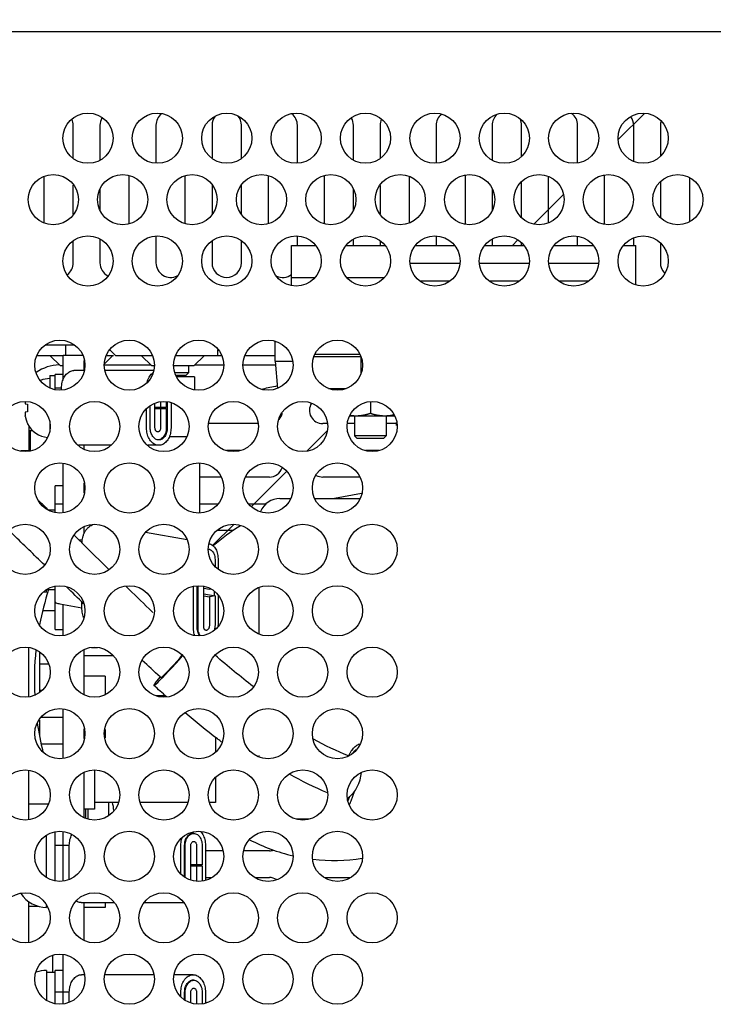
# Model space of a CAD drawing. Header units: inches. Extents: x 0 to 34, y 0 to 22.
# Tile 21 of 84: x 15.792 to 16.441, y 15.084 to 16.006. Entities that reach past the tile are written whole.
import ezdxf

# ---------------------------------------------------------------- set-up
doc = ezdxf.new("R2010")
doc.units = ezdxf.units.IN
doc.header["$LTSCALE"] = 1.87
doc.header["$MEASUREMENT"] = 0
doc.layers.get('0').update_dxf_attribs({"linetype": 'CONTINUOUS'})
doc.layers.add('COSMETIC', color=7, linetype='CONTINUOUS')
doc.layers.add('DIMENSIONS', color=7, linetype='CONTINUOUS')
doc.styles.get("Standard").update_dxf_attribs({"font": 'txt', "width": 0.8})
doc.dimstyles.new('DIMSTYLE_2', dxfattribs={"dimtxt": 0.125, "dimasz": 0.18, "dimexe": 0.18, "dimexo": 0.0625, "dimgap": 0.09, "dimtad": 0, "dimtih": 1, "dimtoh": 1, "dimlfac": 4, "dimzin": 4, "dimdsep": 46, "dimtxsty": 'STANDARD', "dimblk": '_FILLED', "dimblk1": '_FILLED', "dimblk2": '_FILLED', "dimcen": 0.09, "dimadec": 0, "dimazin": 0, "dimtp": 0.01, "dimtm": 0.01, "dimtfac": 1, "dimtofl": 0, "dimtmove": 0, "dimatfit": 3, "dimldrblk": '_FILLED', "dimfxl": 1, "dimtolj": 1, "dimtzin": 4, "dimarcsym": 0})

# ---------------------------------------------------------------- blocks, each defined once
blk = doc.blocks.new('_FILLED')
at = {"color": 0, "linetype": 'BYBLOCK'}
blk.add_solid([(0, 0), (-1, 0.1736), (-1, -0.1736)], dxfattribs=at)
blk = doc.blocks.new('*D5')
at = {"layer": 'DIMENSIONS', "color": 2, "linetype": 'CONTINUOUS'}
for p, q in [((14.68622, 15.40332), (14.68622, 18.36983)), ((18.77671, 16.05733), (18.77671, 18.36983)), ((14.68622, 18.24483), (15.56872, 18.24483)), ((18.77671, 18.24483), (17.01872, 18.24483))]:
    blk.add_line(p, q, dxfattribs=at)
at = {"layer": 'DIMENSIONS', "color": 2, "linetype": 'CONTINUOUS', "xscale": 0.18, "yscale": 0.18, "zscale": 0.18, "rotation": 180}
blk.add_blockref('_FILLED', (14.68622, 18.24483), dxfattribs=at)
at = {"layer": 'DIMENSIONS', "color": 2, "linetype": 'CONTINUOUS', "xscale": 0.18, "yscale": 0.18, "zscale": 0.18}
blk.add_blockref('_FILLED', (18.77671, 18.24483), dxfattribs=at)
at = {"layer": 'DIMENSIONS', "color": 2, "linetype": 'CONTINUOUS', "width": 0.8}
for s, p in [('[', (16.25622, 18.18233)), (']', (16.85622, 18.18233)), ('16.36', (15.63122, 18.18233)), ('415.6', (16.35622, 18.18233))]:
    blk.add_text(s, height=0.125, dxfattribs=at).set_placement(p)

msp = doc.modelspace()

# ---------------------------------------------------------------- linework, layer by layer
at = {"color": 7, "linetype": 'CONTINUOUS'}
for p, q in [((14.78421, 15.99483), (18.77671, 15.99483)), ((15.84171, 15.87634), (15.84171, 15.90695)), ((15.86671, 15.90695), (15.86671, 15.87458)), ((15.91921, 15.90695), (15.91921, 15.87159)), ((15.97171, 15.90695), (15.97171, 15.87634)), ((15.99921, 15.87625), (15.99921, 15.90695)), ((16.05171, 15.87156), (16.05171, 15.90695)), ((16.10421, 15.87467), (16.10421, 15.90695)), ((16.12921, 15.90695), (16.12921, 15.87625)), ((16.18171, 15.90695), (16.18171, 15.87156)), ((16.23421, 15.90695), (16.23421, 15.87467)), ((16.26171, 15.87792), (16.26171, 15.90695)), ((16.31421, 15.87206), (16.31421, 15.90695)), ((16.36671, 15.87308), (16.36671, 15.90695)), ((16.39171, 15.90695), (16.39171, 15.87792)), ((15.81421, 15.85907), (15.81421, 15.81558)), ((15.89421, 15.81506), (15.89421, 15.8596)), ((15.94671, 15.81509), (15.94671, 15.85957)), ((16.02421, 15.8596), (16.02421, 15.81506)), ((16.07671, 15.85957), (16.07671, 15.81509)), ((16.15671, 15.81555), (16.15671, 15.8591)), ((16.20921, 15.81459), (16.20921, 15.86007)), ((16.28671, 15.8591), (16.28671, 15.81555)), ((16.33921, 15.86007), (16.33921, 15.81459)), ((15.84171, 15.82379), (15.84171, 15.85086)), ((15.97171, 15.85086), (15.97171, 15.82379)), ((15.99921, 15.82401), (15.99921, 15.85064)), ((16.12921, 15.85064), (16.12921, 15.82401)), ((16.26171, 15.82051), (16.26171, 15.85414)), ((16.39171, 15.85414), (16.39171, 15.82051)), ((16.41921, 15.81708), (16.41921, 15.85758)), ((15.86671, 15.8469), (15.86671, 15.82775)), ((16.10421, 15.82753), (16.10421, 15.84712)), ((16.23421, 15.84712), (16.23421, 15.82753)), ((16.05171, 15.79433), (16.05171, 15.80309)), ((16.18171, 15.80309), (16.18171, 15.79433)), ((15.84171, 15.7782), (15.84171, 15.79831)), ((15.86671, 15.80008), (15.86671, 15.7782)), ((15.91921, 15.80306), (15.91921, 15.7782)), ((15.97171, 15.79831), (15.97171, 15.7782)), ((15.99921, 15.7782), (15.99921, 15.79841)), ((16.04609, 15.75721), (16.04609, 15.79433)), ((16.04609, 15.79433), (16.06857, 15.79433)), ((16.0975, 15.79433), (16.13357, 15.79433)), ((16.10421, 15.79433), (16.10421, 15.79998)), ((16.12921, 15.79841), (16.12921, 15.79433)), ((16.1625, 15.79433), (16.19857, 15.79433)), ((16.2275, 15.79433), (16.26357, 15.79433)), ((16.23421, 15.79998), (16.23421, 15.79433)), ((16.26171, 15.79433), (16.26171, 15.79674)), ((16.2925, 15.79433), (16.32857, 15.79433)), ((16.31421, 15.79433), (16.31421, 15.8026)), ((16.3575, 15.79433), (16.36859, 15.79433)), ((16.36671, 15.79433), (16.36671, 15.80157)), ((16.36859, 15.75771), (16.36859, 15.79433)), ((16.39171, 15.79674), (16.39171, 15.7782)), ((16.15741, 15.77796), (16.20366, 15.77796)), ((16.22241, 15.77796), (16.26866, 15.77796)), ((16.28741, 15.77796), (16.33366, 15.77796)), ((16.04609, 15.76433), (16.0679, 15.76433)), ((16.09817, 15.76433), (16.1329, 15.76433)), ((16.19372, 15.76092), (16.16735, 15.76092)), ((16.25872, 15.76092), (16.23235, 15.76092)), ((16.32372, 15.76092), (16.29735, 15.76092)), ((16.03073, 15.68606), (16.03073, 15.70453)), ((15.81614, 15.70132), (15.84228, 15.70132)), ((15.8346, 15.70132), (15.8346, 15.69151)), ((15.87611, 15.69672), (15.88135, 15.69147)), ((15.97731, 15.69147), (15.97731, 15.69673)), ((16.11016, 15.69246), (16.06826, 15.69246)), ((15.8076, 15.69147), (15.83214, 15.69147)), ((15.82968, 15.68163), (15.81983, 15.69147)), ((15.87095, 15.68354), (15.87889, 15.69147)), ((15.8726, 15.69147), (15.87956, 15.69147)), ((15.88135, 15.69147), (15.91582, 15.69147)), ((15.9153, 15.68163), (15.90546, 15.69147)), ((15.9376, 15.69147), (15.98082, 15.69147)), ((15.95468, 15.68163), (15.96452, 15.69147)), ((16.0026, 15.69147), (16.03073, 15.69147)), ((16.03073, 15.68606), (16.03297, 15.66047)), ((16.03073, 15.68606), (16.04697, 15.68606)), ((16.11119, 15.69), (16.06724, 15.69)), ((16.11117, 15.69008), (16.11117, 15.67523)), ((15.83214, 15.68163), (15.82968, 15.68163)), ((15.8517, 15.67726), (15.84229, 15.67726)), ((15.87071, 15.68261), (15.91432, 15.68261)), ((15.9167, 15.67726), (15.87172, 15.67726)), ((15.91757, 15.68163), (15.9153, 15.68163)), ((15.95468, 15.68163), (15.93585, 15.68163)), ((15.94975, 15.67523), (15.93712, 15.67523)), ((15.94729, 15.67277), (15.94975, 15.67523)), ((15.94975, 15.68163), (15.94975, 15.67523)), ((15.95566, 15.68261), (15.98271, 15.68261)), ((16.00071, 15.68261), (16.03103, 15.68261)), ((15.81971, 15.67277), (15.81971, 15.66095)), ((15.81971, 15.67277), (15.82464, 15.67277)), ((15.83214, 15.67351), (15.82464, 15.67351)), ((15.94729, 15.67277), (15.93788, 15.67277)), ((15.95517, 15.67151), (15.93872, 15.67151)), ((15.95517, 15.67151), (15.95517, 15.65963)), ((15.8308, 15.65914), (15.8308, 15.66101)), ((16.08096, 15.66047), (16.09747, 15.66047)), ((15.9183, 15.62363), (15.9183, 15.64665)), ((15.9236, 15.64771), (15.9236, 15.64266)), ((15.92979, 15.64772), (15.92979, 15.62351)), ((15.93333, 15.64701), (15.93333, 15.62351)), ((16.12003, 15.64799), (16.12003, 15.63709)), ((15.79672, 15.64597), (15.79891, 15.64571)), ((15.79891, 15.63859), (15.79672, 15.63833)), ((15.79891, 15.64571), (15.79891, 15.64483)), ((15.79891, 15.64483), (15.79891, 15.64394)), ((15.79891, 15.64394), (15.79891, 15.64305)), ((15.79891, 15.64305), (15.79891, 15.64215)), ((15.79891, 15.64215), (15.79891, 15.63859)), ((15.91035, 15.62351), (15.91035, 15.64161)), ((15.91388, 15.62351), (15.91388, 15.64397)), ((15.92891, 15.64266), (15.9183, 15.64266)), ((15.9183, 15.64185), (15.92891, 15.64185)), ((15.9236, 15.64185), (15.9236, 15.62363)), ((16.14285, 15.63468), (16.10057, 15.63468)), ((16.10527, 15.63468), (16.10527, 15.61618)), ((16.13479, 15.63468), (16.13479, 15.61618)), ((16.14444, 15.62589), (16.14444, 15.62872)), ((15.79891, 15.62779), (15.79891, 15.62735)), ((15.80015, 15.62525), (15.80015, 15.60214)), ((15.804, 15.62069), (15.80015, 15.62069)), ((15.80162, 15.6023), (15.80162, 15.62069)), ((15.81971, 15.62733), (15.81971, 15.62232)), ((16.01467, 15.62758), (15.96876, 15.62758)), ((16.07967, 15.62758), (16.07546, 15.62758)), ((16.10527, 15.62758), (16.09876, 15.62758)), ((16.14467, 15.62758), (16.13479, 15.62758)), ((15.94804, 15.61526), (15.9317, 15.61526)), ((16.10773, 15.61372), (16.10527, 15.61618)), ((16.13479, 15.61618), (16.10527, 15.61618)), ((16.13233, 15.61372), (16.10773, 15.61372)), ((16.13233, 15.61372), (16.13479, 15.61618)), ((15.80015, 15.60214), (15.79264, 15.60214)), ((15.8769, 15.60726), (15.84652, 15.60726)), ((15.92184, 15.60726), (15.91152, 15.60726)), ((15.98543, 15.60258), (15.998, 15.60258)), ((16.11543, 15.60258), (16.128, 15.60258)), ((15.96009, 15.59065), (15.96009, 15.544)), ((15.98008, 15.57758), (15.96009, 15.57758)), ((16.02546, 15.57758), (16.00334, 15.57758)), ((16.11008, 15.57758), (16.07546, 15.57758)), ((15.83214, 15.56926), (15.82464, 15.56926)), ((15.83214, 15.54441), (15.83214, 15.55978)), ((16.03538, 15.55752), (16.04538, 15.55752)), ((16.06804, 15.55752), (16.11038, 15.55752)), ((16.11167, 15.56209), (16.08641, 15.55752)), ((15.81676, 15.54864), (15.81676, 15.54832)), ((15.81829, 15.54691), (15.82464, 15.54691)), ((15.82464, 15.55247), (15.83214, 15.55247)), ((15.96009, 15.55258), (15.97708, 15.55258)), ((16.00635, 15.55258), (16.02263, 15.55258)), ((15.99165, 15.52758), (15.97679, 15.52758)), ((15.85009, 15.51832), (15.84686, 15.51888)), ((15.94843, 15.51878), (15.90949, 15.52554)), ((15.97735, 15.50125), (15.97735, 15.4917)), ((15.81676, 15.4699), (15.81676, 15.47173)), ((15.81733, 15.47211), (15.82464, 15.47211)), ((15.95437, 15.43571), (15.95437, 15.47486)), ((15.95791, 15.43633), (15.95791, 15.47557)), ((15.96392, 15.43725), (15.96392, 15.47489)), ((15.96922, 15.47217), (15.96392, 15.47309)), ((15.96922, 15.47336), (15.96922, 15.47217)), ((15.97063, 15.47242), (15.96922, 15.47217)), ((16.0157, 15.47413), (16.0157, 15.43052)), ((15.96392, 15.46639), (15.96922, 15.46547)), ((15.97452, 15.46639), (15.96922, 15.46547)), ((15.96922, 15.46547), (15.96922, 15.43817)), ((15.97382, 15.47029), (15.97382, 15.46651)), ((15.97735, 15.46666), (15.97735, 15.4397)), ((15.83214, 15.43478), (15.83214, 15.45829)), ((15.8499, 15.45385), (15.8499, 15.46044)), ((15.81314, 15.45258), (15.82464, 15.45258)), ((15.82464, 15.43478), (15.83214, 15.43478)), ((15.80015, 15.37201), (15.80015, 15.41764)), ((15.86458, 15.41776), (15.85884, 15.41776)), ((15.80999, 15.41368), (15.80999, 15.37598)), ((15.87912, 15.41026), (15.85182, 15.41026)), ((15.80999, 15.40258), (15.81867, 15.40258)), ((15.87151, 15.39116), (15.85182, 15.39116)), ((15.87151, 15.39116), (15.87151, 15.37365)), ((15.81238, 15.37758), (15.80999, 15.37758)), ((15.92806, 15.37276), (15.91953, 15.37276)), ((15.81168, 15.35258), (15.83214, 15.35258)), ((15.80999, 15.35004), (15.80999, 15.33558)), ((15.87151, 15.34131), (15.87151, 15.33334)), ((15.97485, 15.3339), (15.97485, 15.32006)), ((15.83214, 15.32758), (15.8116, 15.32758)), ((16.0157, 15.31674), (16.0157, 15.31552)), ((15.80015, 15.25701), (15.80015, 15.30264)), ((15.86166, 15.30332), (15.86166, 15.26651)), ((15.97485, 15.29608), (15.97485, 15.27276)), ((16.10059, 15.27829), (16.09941, 15.27503)), ((16.10487, 15.28273), (16.10175, 15.27417)), ((15.81851, 15.27127), (15.80015, 15.27127)), ((15.88381, 15.27276), (15.86166, 15.27276)), ((15.87462, 15.27276), (15.87462, 15.26073)), ((15.94881, 15.27276), (15.90462, 15.27276)), ((15.97485, 15.27276), (15.96962, 15.27276)), ((15.86166, 15.26651), (15.85182, 15.26651)), ((15.8533, 15.26651), (15.8533, 15.258)), ((15.85576, 15.25751), (15.85576, 15.26651)), ((16.0507, 15.25752), (16.06273, 15.25752)), ((15.81676, 15.20293), (15.81676, 15.24173)), ((15.83804, 15.20058), (15.83804, 15.23275)), ((15.94252, 15.20582), (15.94252, 15.23275)), ((15.94606, 15.2034), (15.94606, 15.23275)), ((15.95189, 15.20028), (15.95189, 15.23262)), ((15.95719, 15.23262), (15.95719, 15.2144)), ((15.9655, 15.23275), (15.9655, 15.20008)), ((15.98167, 15.22758), (15.9655, 15.22758)), ((16.02546, 15.22758), (16.00176, 15.22758)), ((15.9625, 15.2144), (15.95189, 15.2144)), ((15.95189, 15.21359), (15.9625, 15.21359)), ((15.95719, 15.21359), (15.95719, 15.19923)), ((15.96197, 15.2144), (15.96197, 15.21359)), ((15.9655, 15.20258), (15.97114, 15.20258)), ((16.01228, 15.20258), (16.02546, 15.20258)), ((16.07728, 15.20258), (16.10114, 15.20258)), ((15.80015, 15.14201), (15.80015, 15.1799)), ((15.81676, 15.17463), (15.81676, 15.17631)), ((15.87997, 15.179), (15.84954, 15.179)), ((15.87151, 15.179), (15.87151, 15.17463)), ((15.94497, 15.179), (15.90846, 15.179)), ((15.80015, 15.17588), (15.80842, 15.17588)), ((15.81676, 15.17588), (15.81705, 15.17588)), ((15.87151, 15.17463), (15.85182, 15.17463)), ((15.82229, 15.12945), (15.82229, 15.11391)), ((15.81676, 15.11557), (15.81676, 15.08793)), ((15.81676, 15.11391), (15.82464, 15.11391)), ((15.83214, 15.11551), (15.82464, 15.11551)), ((15.85188, 15.11151), (15.84954, 15.11151)), ((15.91688, 15.11151), (15.87154, 15.11151)), ((15.95401, 15.11151), (15.93654, 15.11151)), ((15.83804, 15.08558), (15.83804, 15.09526)), ((15.94252, 15.09082), (15.94252, 15.09526)), ((15.94606, 15.0884), (15.94606, 15.09526)), ((15.95189, 15.08528), (15.95189, 15.09513)), ((15.95719, 15.09513), (15.95719, 15.08423)), ((15.9655, 15.09526), (15.9655, 15.08508))]:
    msp.add_line(p, q, dxfattribs=at)
at = {"color": 6, "linetype": 'CONTINUOUS'}
for p, q in [((15.83214, 15.66859), (15.83214, 15.69151)), ((15.8508, 15.69151), (15.83214, 15.69151)), ((15.85182, 15.67784), (15.85182, 15.68681)), ((15.85182, 15.60372), (15.85182, 15.60726)), ((15.83214, 15.55978), (15.83214, 15.59025)), ((15.85182, 15.56284), (15.85182, 15.57181)), ((15.85182, 15.5245), (15.85182, 15.53094)), ((15.83214, 15.42941), (15.83214, 15.43478)), ((15.85182, 15.37372), (15.85182, 15.41594)), ((15.83214, 15.31441), (15.83214, 15.36025)), ((15.85182, 15.33284), (15.85182, 15.34181)), ((15.85182, 15.25872), (15.85182, 15.30094)), ((15.83214, 15.19941), (15.83214, 15.24525)), ((15.85182, 15.14372), (15.85182, 15.179)), ((15.83214, 15.08441), (15.83214, 15.13025)), ((15.85182, 15.11151), (15.85182, 15.11181))]:
    msp.add_line(p, q, dxfattribs=at)
at = {"color": 3, "linetype": 'CONTINUOUS'}
for p, q in [((15.82464, 15.65974), (15.82464, 15.67351)), ((15.8308, 15.66088), (15.82464, 15.66088)), ((15.92891, 15.64789), (15.92891, 15.64266)), ((15.92891, 15.64185), (15.92891, 15.62363)), ((15.82464, 15.54474), (15.82464, 15.56926)), ((15.84997, 15.5165), (15.84914, 15.51664)), ((15.97452, 15.50039), (15.97452, 15.49407)), ((15.82464, 15.43478), (15.82464, 15.47492)), ((15.95861, 15.43633), (15.95861, 15.47571)), ((15.96392, 15.46823), (15.97452, 15.46639)), ((15.97452, 15.46639), (15.97452, 15.43909)), ((15.82903, 15.45883), (15.8499, 15.4552)), ((15.92465, 15.38908), (15.92525, 15.38968)), ((16.09967, 15.27765), (16.09901, 15.27583)), ((15.82464, 15.19974), (15.82464, 15.24492)), ((15.95454, 15.24387), (15.95311, 15.24387)), ((15.83804, 15.23262), (15.82464, 15.23262)), ((15.94659, 15.20304), (15.94659, 15.23262)), ((15.9625, 15.23262), (15.9625, 15.2144)), ((15.9625, 15.21359), (15.9625, 15.19948)), ((15.82464, 15.08474), (15.82464, 15.11551)), ((15.95454, 15.10638), (15.95311, 15.10638)), ((15.83804, 15.09513), (15.82464, 15.09513)), ((15.94659, 15.08804), (15.94659, 15.09513)), ((15.9625, 15.09513), (15.9625, 15.08448))]:
    msp.add_line(p, q, dxfattribs=at)
for points in [[(15.9239, 15.38975), (15.92441, 15.39003), (15.92543, 15.3909), (15.92691, 15.39229), (15.92882, 15.3942), (15.93108, 15.39652), (15.93353, 15.39912), (15.93617, 15.40198), (15.93885, 15.40493), (15.94142, 15.40781), (15.94387, 15.41063)], [(15.92525, 15.38968), (15.92802, 15.39254), (15.9311, 15.3958), (15.93435, 15.39929), (15.93767, 15.40293), (15.94092, 15.40653), (15.94417, 15.4102)], [(15.9231, 15.39047), (15.92126, 15.38824), (15.91974, 15.38632), (15.91856, 15.38476), (15.91774, 15.38358), (15.91729, 15.3828), (15.91724, 15.38244)], [(15.91724, 15.38244), (15.91757, 15.38252), (15.91829, 15.38303), (15.91938, 15.38396), (15.92081, 15.38528), (15.9226, 15.38702), (15.92465, 15.38908)], [(15.92385, 15.3898), (15.92385, 15.38979), (15.92385, 15.38979), (15.92385, 15.38978), (15.92386, 15.38977), (15.92386, 15.38977), (15.92386, 15.38976)], [(15.92386, 15.38976), (15.92387, 15.38976), (15.92387, 15.38976), (15.92388, 15.38975), (15.92388, 15.38975), (15.92389, 15.38975), (15.9239, 15.38975)]]:
    msp.add_lwpolyline(points, dxfattribs=at)
at = {"linetype": 'CONTINUOUS'}
for points in [[(16.10422, 15.28189), (16.10607, 15.28448), (16.10777, 15.28748), (16.10923, 15.29072), (16.11039, 15.2941), (16.11122, 15.29752), (16.11169, 15.30085)], [(16.10059, 15.27829), (16.10119, 15.27876), (16.10179, 15.27928), (16.10242, 15.27988), (16.10301, 15.28048), (16.10363, 15.28117), (16.10422, 15.28189)]]:
    msp.add_lwpolyline(points, dxfattribs=at)
at = {"color": 7, "linetype": 'CONTINUOUS'}
for centre in [(15.85554, 15.89483), (15.92054, 15.89483), (15.98554, 15.89483), (16.05054, 15.89483), (16.11554, 15.89483), (16.18054, 15.89483), (16.24554, 15.89483), (16.31054, 15.89483), (16.37554, 15.89483), (15.82304, 15.83733), (15.88804, 15.83733), (15.95304, 15.83733), (16.01804, 15.83733), (16.08304, 15.83733), (16.14804, 15.83733), (16.21304, 15.83733), (16.27804, 15.83733), (16.34304, 15.83733), (16.40804, 15.83733), (15.85554, 15.77983), (15.92054, 15.77983), (15.98554, 15.77983), (16.05054, 15.77983), (16.11554, 15.77983), (16.18054, 15.77983), (16.24554, 15.77983), (16.31054, 15.77983), (16.37554, 15.77983), (15.82921, 15.68233), (15.89421, 15.68233), (15.95921, 15.68233), (16.02421, 15.68233), (16.08921, 15.68233), (15.79671, 15.62483), (15.86171, 15.62483), (15.92671, 15.62483), (15.99171, 15.62483), (16.05671, 15.62483), (16.12171, 15.62483), (15.82921, 15.56733), (15.89421, 15.56733), (15.95921, 15.56733), (16.02421, 15.56733), (16.08921, 15.56733), (15.79671, 15.50983), (15.86171, 15.50983), (15.92671, 15.50983), (15.99171, 15.50983), (16.05671, 15.50983), (16.12171, 15.50983), (15.82921, 15.45233), (15.89421, 15.45233), (15.95921, 15.45233), (16.02421, 15.45233), (16.08921, 15.45233), (15.79671, 15.39483), (15.86171, 15.39483), (15.92671, 15.39483), (15.99171, 15.39483), (16.05671, 15.39483), (16.12171, 15.39483), (15.82921, 15.33733), (15.89421, 15.33733), (15.95921, 15.33733), (16.02421, 15.33733), (16.08921, 15.33733), (15.79671, 15.27983), (15.86171, 15.27983), (15.92671, 15.27983), (15.99171, 15.27983), (16.05671, 15.27983), (16.12171, 15.27983), (15.82921, 15.22233), (15.89421, 15.22233), (15.95921, 15.22233), (16.02421, 15.22233), (16.08921, 15.22233), (15.79671, 15.16483), (15.86171, 15.16483), (15.92671, 15.16483), (15.99171, 15.16483), (16.05671, 15.16483), (16.12171, 15.16483), (15.82921, 15.10733), (15.89421, 15.10733), (15.95921, 15.10733), (16.02421, 15.10733), (16.08921, 15.10733)]:
    msp.add_circle(centre, 0.0235, dxfattribs=at)
for centre, radius, start, end in [((15.88046, 15.90695), 0.01375, 149.99013, 180), ((15.93296, 15.90695), 0.01375, 128.568, 180), ((15.98546, 15.90695), 0.01375, 141.08121, 180), ((15.98546, 15.90695), 0.01375, 0, 39.81599), ((16.03796, 15.90695), 0.01375, 0, 51.2611), ((16.09046, 15.90695), 0.01375, 0, 29.66481), ((16.19546, 15.90695), 0.01375, 131.46293, 180), ((16.24796, 15.90695), 0.01375, 132.88026, 180), ((16.30046, 15.90695), 0.01375, 0, 54.17982), ((16.35296, 15.90695), 0.01375, 0, 35.55827), ((15.82796, 15.90695), 0.01375, 0, 23.85641), ((16.14296, 15.90695), 0.01375, 155.80681, 180), ((16.24796, 15.90695), 0.01375, 0, 24.49993), ((16.40546, 15.90695), 0.01375, 162.89427, 180), ((15.82796, 15.7782), 0.01375, 307.0637, 360), ((15.88046, 15.7782), 0.01375, 180, 242.26074), ((15.93296, 15.7782), 0.01375, 180, 296.61611), ((15.98546, 15.7782), 0.01375, 180, 360), ((16.40546, 15.7782), 0.01375, 180, 224.75701), ((16.03796, 15.7782), 0.01375, 244.71464, 306.97734), ((15.82968, 15.64324), 0.03937, 91.41241, 125.03574), ((15.81971, 15.64638), 0.02333, 90, 111.81211), ((16.08539, 15.38854), 0.27929, 100.86113, 103.73096), ((16.07546, 15.64008), 0.0125, 147.55406, 270), ((16.02546, 15.64008), 0.0125, 317.16256, 347.76471), ((15.81971, 15.63792), 0.02333, 206.9225, 264.9375), ((16.02546, 15.59008), 0.0125, 270, 342.43449), ((16.07546, 15.59008), 0.0125, 241.02211, 270), ((16.03538, 15.53784), 0.01969, 90, 157.80918), ((15.81676, 15.51973), 0.02892, 90, 90.63559), ((16.08558, 15.38734), 0.1688, 121.03911, 131.86214), ((16.08471, 15.38673), 0.27945, 162.21046, 169.17057), ((15.81676, 15.49882), 0.02892, 264.94008, 270), ((16.08471, 15.38673), 0.27945, 174.02475, 182.79651), ((16.08471, 15.38673), 0.27945, 188.13597, 193.76453), ((15.80162, 15.25651), 0.07866, 6.45715, 11.90224), ((16.08558, 15.38734), 0.1688, 242.23575, 256.99758), ((16.02546, 15.24008), 0.0125, 270, 287.01434), ((16.08558, 15.38734), 0.1688, 263.42198, 279.13798), ((16.02546, 15.19008), 0.0125, 57.28579, 90), ((15.81676, 15.20354), 0.02892, 213.65363, 270), ((15.81676, 15.08665), 0.02892, 90, 109.71926)]:
    msp.add_arc(centre, radius, start, end, dxfattribs=at)
for points, knots in [([(15.8308, 15.66101), (15.8308, 15.6619), (15.8309, 15.66368), (15.83136, 15.66627), (15.83212, 15.66873), (15.83315, 15.67098), (15.83443, 15.67297), (15.83593, 15.67463), (15.8376, 15.67593), (15.83942, 15.67682), (15.84101, 15.6772), (15.84197, 15.67726), (15.84229, 15.67726)], [0, 0, 0, 0, 0.122212, 0.242774, 0.360153, 0.473048, 0.580516, 0.682106, 0.777975, 0.868988, 0.956718, 1, 1, 1, 1]), ([(15.91086, 15.66579), (15.91089, 15.66596), (15.91112, 15.66696), (15.91167, 15.66873), (15.9127, 15.67098), (15.91398, 15.67297), (15.91521, 15.67434), (15.91602, 15.67502), (15.91626, 15.67521)], [0, 0, 0, 0, 0.045695, 0.27823, 0.501882, 0.714785, 0.916041, 1, 1, 1, 1]), ([(15.79693, 15.63372), (15.79696, 15.63354), (15.79701, 15.63331), (15.79707, 15.63308), (15.79708, 15.63301)], [0, 0, 0, 0, 0.734845, 1, 1, 1, 1]), ([(15.79717, 15.63263), (15.7972, 15.6325), (15.79726, 15.63227), (15.79732, 15.63203), (15.79735, 15.63192)], [0, 0, 0, 0, 0.539452, 1, 1, 1, 1]), ([(15.79748, 15.6315), (15.7975, 15.63141), (15.79758, 15.63115), (15.79766, 15.6309), (15.79771, 15.63074)], [0, 0, 0, 0, 0.350739, 1, 1, 1, 1]), ([(15.79786, 15.63031), (15.79788, 15.63025), (15.79798, 15.62996), (15.79809, 15.62968), (15.79818, 15.62944)], [0, 0, 0, 0, 0.185087, 1, 1, 1, 1]), ([(15.79834, 15.62907), (15.79835, 15.62904), (15.79853, 15.62861), (15.79872, 15.62819), (15.79891, 15.62779)], [0, 0, 0, 0, 0.054021, 1, 1, 1, 1]), ([(16.1065, 15.63468), (16.10627, 15.63468), (16.10582, 15.63468), (16.10515, 15.6347), (16.10448, 15.63473), (16.10381, 15.63478), (16.10314, 15.63483), (16.10247, 15.6349), (16.1018, 15.63499), (16.10127, 15.63506), (16.10096, 15.63511), (16.10087, 15.63512)], [0, 0, 0, 0, 0.118817, 0.237785, 0.356878, 0.476067, 0.595349, 0.714732, 0.834201, 0.953734, 1, 1, 1, 1]), ([(16.12003, 15.63709), (16.1198, 15.63702), (16.11933, 15.63686), (16.11863, 15.63665), (16.11794, 15.63644), (16.11725, 15.63624), (16.11656, 15.63605), (16.11588, 15.63588), (16.1152, 15.63572), (16.11452, 15.63557), (16.11385, 15.63543), (16.11318, 15.6353), (16.11251, 15.63518), (16.11184, 15.63508), (16.11116, 15.63498), (16.11049, 15.6349), (16.10982, 15.63483), (16.10915, 15.63477), (16.10848, 15.63473), (16.10782, 15.6347), (16.10716, 15.63468), (16.10672, 15.63468), (16.1065, 15.63468)], [0, 0, 0, 0, 0.053416, 0.10635, 0.158807, 0.210798, 0.262325, 0.313385, 0.363987, 0.41414, 0.463885, 0.513346, 0.562647, 0.611851, 0.660989, 0.710025, 0.758918, 0.807628, 0.856128, 0.904387, 0.952358, 1, 1, 1, 1]), ([(16.13356, 15.63468), (16.13334, 15.63468), (16.13289, 15.63468), (16.13222, 15.6347), (16.13155, 15.63473), (16.13088, 15.63478), (16.1302, 15.63483), (16.12953, 15.6349), (16.12886, 15.63499), (16.1282, 15.63508), (16.12753, 15.63518), (16.12686, 15.6353), (16.12619, 15.63543), (16.12552, 15.63557), (16.12485, 15.63572), (16.12418, 15.63588), (16.1235, 15.63605), (16.12282, 15.63624), (16.12213, 15.63643), (16.12144, 15.63664), (16.12074, 15.63686), (16.12027, 15.63702), (16.12003, 15.63709)], [0, 0, 0, 0, 0.0486, 0.097262, 0.145975, 0.194728, 0.243519, 0.29235, 0.341217, 0.390111, 0.439033, 0.488048, 0.537232, 0.586657, 0.636399, 0.686539, 0.737153, 0.788315, 0.840099, 0.892591, 0.945868, 1, 1, 1, 1]), ([(16.14217, 15.6357), (16.14198, 15.63565), (16.14156, 15.63556), (16.14092, 15.63543), (16.14025, 15.6353), (16.13957, 15.63518), (16.1389, 15.63508), (16.13823, 15.63498), (16.13756, 15.6349), (16.13689, 15.63483), (16.13622, 15.63477), (16.13555, 15.63473), (16.13488, 15.6347), (16.13422, 15.63468), (16.13378, 15.63468), (16.13356, 15.63468)], [0, 0, 0, 0, 0.068652, 0.147732, 0.22636, 0.304735, 0.382956, 0.46107, 0.539024, 0.616749, 0.694183, 0.771286, 0.848002, 0.924263, 1, 1, 1, 1]), ([(15.92184, 15.60726), (15.92152, 15.60726), (15.92056, 15.60731), (15.91897, 15.60769), (15.91715, 15.60859), (15.91548, 15.60988), (15.91398, 15.61155), (15.9127, 15.61353), (15.91167, 15.61578), (15.91091, 15.61824), (15.91045, 15.62084), (15.91035, 15.62261), (15.91035, 15.62351)], [0, 0, 0, 0, 0.043282, 0.131012, 0.222025, 0.317894, 0.419484, 0.526952, 0.639847, 0.757226, 0.877788, 1, 1, 1, 1]), ([(15.92184, 15.61226), (15.92131, 15.61226), (15.92025, 15.61241), (15.91873, 15.61307), (15.91734, 15.61414), (15.91614, 15.61555), (15.91516, 15.61727), (15.91443, 15.61921), (15.91398, 15.62132), (15.91388, 15.62277), (15.91388, 15.62351)], [0, 0, 0, 0, 0.103288, 0.210327, 0.323971, 0.445707, 0.575635, 0.712696, 0.854975, 1, 1, 1, 1]), ([(15.92096, 15.61988), (15.92078, 15.61988), (15.92035, 15.61994), (15.91971, 15.62027), (15.91911, 15.62087), (15.91866, 15.62167), (15.91837, 15.62261), (15.9183, 15.62329), (15.9183, 15.62363)], [0, 0, 0, 0, 0.103788, 0.25406, 0.418824, 0.598383, 0.795288, 1, 1, 1, 1]), ([(15.9236, 15.62363), (15.9236, 15.62332), (15.92355, 15.62271), (15.92331, 15.62183), (15.92292, 15.62106), (15.92241, 15.62046), (15.92181, 15.62004), (15.9213, 15.61989), (15.92101, 15.61988), (15.92096, 15.61988)], [0, 0, 0, 0, 0.184356, 0.365391, 0.535566, 0.691465, 0.832023, 0.966983, 1, 1, 1, 1]), ([(15.93333, 15.62351), (15.93333, 15.62261), (15.93322, 15.62084), (15.93276, 15.61824), (15.93201, 15.61578), (15.93097, 15.61353), (15.92969, 15.61155), (15.9282, 15.60988), (15.92652, 15.60859), (15.92471, 15.60769), (15.92311, 15.60731), (15.92215, 15.60726), (15.92184, 15.60726)], [0, 0, 0, 0, 0.122212, 0.242774, 0.360153, 0.473048, 0.580516, 0.682106, 0.777975, 0.868988, 0.956718, 1, 1, 1, 1]), ([(15.92979, 15.62351), (15.92979, 15.62277), (15.92969, 15.62132), (15.92924, 15.61921), (15.92852, 15.61727), (15.92753, 15.61555), (15.92633, 15.61414), (15.92495, 15.61307), (15.92343, 15.61241), (15.92236, 15.61226), (15.92184, 15.61226)], [0, 0, 0, 0, 0.145025, 0.287304, 0.424365, 0.554293, 0.676029, 0.789673, 0.896712, 1, 1, 1, 1]), ([(15.85008, 15.51832), (15.8502, 15.51922), (15.85054, 15.52104), (15.85137, 15.52367), (15.85252, 15.52616), (15.85392, 15.52838), (15.85556, 15.53027), (15.85738, 15.53179), (15.85888, 15.53262), (15.85975, 15.53296), (15.85993, 15.53302)], [0, 0, 0, 0, 0.147157, 0.298564, 0.446271, 0.588294, 0.723139, 0.850006, 0.968991, 1, 1, 1, 1]), ([(15.8499, 15.51586), (15.84992, 15.51665), (15.84998, 15.51747), (15.85008, 15.51828), (15.85008, 15.51832)], [0, 0, 0, 0, 0.957242, 1, 1, 1, 1]), ([(15.96927, 15.51513), (15.96945, 15.51509), (15.97026, 15.51484), (15.97168, 15.51417), (15.97333, 15.51282), (15.97475, 15.51107), (15.97589, 15.50897), (15.97673, 15.50658), (15.97724, 15.50398), (15.97735, 15.50217), (15.97735, 15.50125)], [0, 0, 0, 0, 0.03164, 0.148458, 0.270649, 0.400418, 0.538782, 0.685638, 0.839954, 1, 1, 1, 1]), ([(15.85059, 15.4485), (15.85036, 15.44935), (15.85001, 15.45113), (15.8499, 15.45294), (15.8499, 15.45385)], [0, 0, 0, 0, 0.490888, 1, 1, 1, 1]), ([(15.85146, 15.44606), (15.85145, 15.44608), (15.8511, 15.44687), (15.85081, 15.44769), (15.85059, 15.4485)], [0, 0, 0, 0, 0.024186, 1, 1, 1, 1]), ([(15.9553, 15.42959), (15.95521, 15.42984), (15.95488, 15.43095), (15.95448, 15.43299), (15.95437, 15.43479), (15.95437, 15.43571)], [0, 0, 0, 0, 0.129604, 0.556871, 1, 1, 1, 1]), ([(15.96016, 15.42899), (15.95989, 15.42934), (15.95926, 15.43027), (15.95852, 15.43196), (15.95802, 15.43408), (15.95791, 15.43557), (15.95791, 15.43633)], [0, 0, 0, 0, 0.167396, 0.428793, 0.707679, 1, 1, 1, 1]), ([(15.96593, 15.43401), (15.96588, 15.43402), (15.96555, 15.43409), (15.96497, 15.4344), (15.96438, 15.43515), (15.964, 15.43613), (15.96392, 15.43686), (15.96392, 15.43725)], [0, 0, 0, 0, 0.036732, 0.242531, 0.465866, 0.71961, 1, 1, 1, 1]), ([(15.96922, 15.43817), (15.96922, 15.43785), (15.96916, 15.4372), (15.9689, 15.43626), (15.96849, 15.43543), (15.96794, 15.43474), (15.9673, 15.43424), (15.96661, 15.43398), (15.96614, 15.43398), (15.96593, 15.43401)], [0, 0, 0, 0, 0.163017, 0.327966, 0.4869, 0.633359, 0.766146, 0.894184, 1, 1, 1, 1]), ([(16.10008, 15.31689), (16.10016, 15.31707), (16.1006, 15.31806), (16.10148, 15.31976), (16.10281, 15.32188), (16.10426, 15.32374), (16.10578, 15.32529), (16.10733, 15.3265), (16.10888, 15.32732), (16.10995, 15.32761), (16.11047, 15.32767), (16.11048, 15.32768)], [0, 0, 0, 0, 0.039073, 0.207786, 0.369661, 0.521722, 0.661562, 0.787609, 0.899491, 0.998536, 1, 1, 1, 1]), ([(16.10175, 15.27417), (16.10145, 15.27333), (16.10095, 15.27212), (16.10038, 15.27094), (16.10019, 15.27058)], [0, 0, 0, 0, 0.682675, 1, 1, 1, 1]), ([(15.83804, 15.23275), (15.83804, 15.23364), (15.83815, 15.23542), (15.83861, 15.23801), (15.83935, 15.24042), (15.84002, 15.2419), (15.84039, 15.24258)], [0, 0, 0, 0, 0.262616, 0.521686, 0.773916, 1, 1, 1, 1]), ([(15.94606, 15.23275), (15.94606, 15.23348), (15.94616, 15.23494), (15.9466, 15.23704), (15.94733, 15.23899), (15.94831, 15.2407), (15.94952, 15.24212), (15.9509, 15.24318), (15.95214, 15.24372), (15.95289, 15.24389), (15.9531, 15.24392)], [0, 0, 0, 0, 0.154246, 0.305572, 0.451348, 0.589536, 0.719012, 0.839882, 0.953727, 1, 1, 1, 1]), ([(15.96115, 15.24548), (15.96137, 15.24523), (15.96209, 15.24436), (15.96315, 15.24272), (15.96418, 15.24047), (15.96494, 15.23801), (15.9654, 15.23542), (15.9655, 15.23364), (15.9655, 15.23275)], [0, 0, 0, 0, 0.073415, 0.244951, 0.425146, 0.612498, 0.804933, 1, 1, 1, 1]), ([(15.94252, 15.23275), (15.94252, 15.23364), (15.94262, 15.23542), (15.94303, 15.23773), (15.94343, 15.23912), (15.94361, 15.23966)], [0, 0, 0, 0, 0.381586, 0.758021, 1, 1, 1, 1]), ([(15.95189, 15.23262), (15.95189, 15.23301), (15.95197, 15.23378), (15.95234, 15.23483), (15.95293, 15.23568), (15.95368, 15.23624), (15.95426, 15.23637), (15.95454, 15.23637)], [0, 0, 0, 0, 0.232858, 0.455669, 0.655514, 0.834716, 1, 1, 1, 1]), ([(15.95454, 15.23637), (15.95482, 15.23637), (15.9554, 15.23624), (15.95615, 15.23568), (15.95674, 15.23483), (15.95711, 15.23378), (15.95719, 15.23301), (15.95719, 15.23262)], [0, 0, 0, 0, 0.165284, 0.344486, 0.544331, 0.767142, 1, 1, 1, 1]), ([(15.84954, 15.179), (15.84922, 15.179), (15.84826, 15.17905), (15.84667, 15.17943), (15.84535, 15.18008), (15.84466, 15.18053), (15.84454, 15.18061)], [0, 0, 0, 0, 0.178363, 0.539889, 0.914949, 1, 1, 1, 1]), ([(15.83804, 15.09526), (15.83804, 15.09615), (15.83815, 15.09793), (15.83861, 15.10052), (15.83937, 15.10298), (15.8404, 15.10523), (15.84168, 15.10722), (15.84318, 15.10888), (15.84485, 15.11018), (15.84667, 15.11107), (15.84826, 15.11145), (15.84922, 15.11151), (15.84954, 15.11151)], [0, 0, 0, 0, 0.122212, 0.242774, 0.360153, 0.473048, 0.580516, 0.682106, 0.777975, 0.868988, 0.956718, 1, 1, 1, 1]), ([(15.94252, 15.09526), (15.94252, 15.09615), (15.94262, 15.09793), (15.94308, 15.10052), (15.94384, 15.10298), (15.94473, 15.10493), (15.9454, 15.10603), (15.94565, 15.10641)], [0, 0, 0, 0, 0.228294, 0.453506, 0.672772, 0.88366, 1, 1, 1, 1]), ([(15.94565, 15.10641), (15.94583, 15.10668), (15.94646, 15.10756), (15.94765, 15.10888), (15.94933, 15.11018), (15.95114, 15.11107), (15.95273, 15.11145), (15.95369, 15.11151), (15.95401, 15.11151)], [0, 0, 0, 0, 0.097249, 0.315875, 0.52219, 0.718056, 0.906854, 1, 1, 1, 1]), ([(15.94606, 15.09526), (15.94606, 15.09599), (15.94616, 15.09745), (15.9466, 15.09955), (15.94733, 15.1015), (15.94831, 15.10321), (15.94952, 15.10463), (15.9509, 15.10569), (15.95214, 15.10623), (15.95289, 15.1064), (15.9531, 15.10643)], [0, 0, 0, 0, 0.154246, 0.305572, 0.451348, 0.589536, 0.719012, 0.839882, 0.953727, 1, 1, 1, 1]), ([(15.95401, 15.11151), (15.95433, 15.11151), (15.95529, 15.11145), (15.95688, 15.11107), (15.95869, 15.11018), (15.96037, 15.10888), (15.96187, 15.10722), (15.96315, 15.10523), (15.96418, 15.10298), (15.96494, 15.10052), (15.9654, 15.09793), (15.9655, 15.09615), (15.9655, 15.09526)], [0, 0, 0, 0, 0.043282, 0.131012, 0.222025, 0.317894, 0.419484, 0.526952, 0.639847, 0.757226, 0.877788, 1, 1, 1, 1]), ([(15.95189, 15.09513), (15.95189, 15.09552), (15.95197, 15.09629), (15.95234, 15.09734), (15.95293, 15.09819), (15.95368, 15.09875), (15.95426, 15.09888), (15.95454, 15.09888)], [0, 0, 0, 0, 0.232858, 0.455669, 0.655514, 0.834716, 1, 1, 1, 1]), ([(15.95454, 15.09888), (15.95482, 15.09888), (15.9554, 15.09875), (15.95615, 15.09819), (15.95674, 15.09734), (15.95711, 15.09629), (15.95719, 15.09552), (15.95719, 15.09513)], [0, 0, 0, 0, 0.165284, 0.344486, 0.544331, 0.767142, 1, 1, 1, 1])]:
    msp.add_open_spline(points, degree=3, knots=knots, dxfattribs=at)
for points in [[(15.79658, 15.64746), (15.79658, 15.64738), (15.79657, 15.64731), (15.79657, 15.64723)], [(15.79657, 15.64723), (15.79657, 15.64719), (15.79658, 15.64714), (15.79658, 15.6471)], [(15.79659, 15.64769), (15.79659, 15.64761), (15.79659, 15.64753), (15.79658, 15.64746)], [(15.79658, 15.6471), (15.79659, 15.64705), (15.79659, 15.64701), (15.79659, 15.64697)], [(15.7966, 15.64791), (15.7966, 15.64784), (15.7966, 15.64776), (15.79659, 15.64769)], [(15.79659, 15.64697), (15.7966, 15.64692), (15.7966, 15.64688), (15.7966, 15.64683)], [(15.7966, 15.64683), (15.79661, 15.64674), (15.79662, 15.64664), (15.79664, 15.64655)], [(15.79664, 15.64655), (15.79664, 15.6465), (15.79665, 15.64645), (15.79665, 15.64641)], [(15.79665, 15.64641), (15.79666, 15.64636), (15.79667, 15.64631), (15.79668, 15.64626)], [(15.79658, 15.6372), (15.79658, 15.63715), (15.79657, 15.63711), (15.79657, 15.63706)], [(15.79659, 15.63733), (15.79659, 15.63728), (15.79659, 15.63724), (15.79658, 15.6372)], [(15.7966, 15.63746), (15.7966, 15.63742), (15.7966, 15.63737), (15.79659, 15.63733)], [(15.79664, 15.63775), (15.79662, 15.63765), (15.79661, 15.63756), (15.7966, 15.63746)], [(15.79665, 15.63789), (15.79665, 15.63784), (15.79664, 15.63779), (15.79664, 15.63775)], [(15.79668, 15.63804), (15.79667, 15.63799), (15.79666, 15.63794), (15.79665, 15.63789)], [(15.79668, 15.64626), (15.79669, 15.64616), (15.79671, 15.64606), (15.79672, 15.64597)], [(15.79672, 15.63833), (15.79671, 15.63823), (15.79669, 15.63813), (15.79668, 15.63804)], [(15.79657, 15.63706), (15.79657, 15.63699), (15.79658, 15.63691), (15.79658, 15.63683)], [(15.79658, 15.63683), (15.79659, 15.63676), (15.79659, 15.63668), (15.79659, 15.63661)], [(15.79659, 15.63661), (15.7966, 15.63653), (15.7966, 15.63646), (15.7966, 15.63638)], [(15.7966, 15.63638), (15.79661, 15.63622), (15.79662, 15.63605), (15.79664, 15.63589)], [(15.79664, 15.63589), (15.79664, 15.63581), (15.79665, 15.63573), (15.79665, 15.63565)], [(15.79665, 15.63565), (15.79666, 15.63556), (15.79667, 15.63548), (15.79668, 15.63539)], [(15.79668, 15.63539), (15.79669, 15.63523), (15.79671, 15.63506), (15.79672, 15.6349)], [(15.79687, 15.63401), (15.79682, 15.6343), (15.79677, 15.6346), (15.79672, 15.6349)], [(15.79687, 15.63401), (15.79689, 15.63391), (15.79691, 15.63381), (15.79693, 15.63372)], [(15.79708, 15.63301), (15.79711, 15.63289), (15.79714, 15.63276), (15.79717, 15.63263)], [(15.79735, 15.63192), (15.79739, 15.63178), (15.79743, 15.63164), (15.79748, 15.6315)], [(15.79771, 15.63074), (15.79776, 15.6306), (15.79781, 15.63045), (15.79786, 15.63031)], [(15.79818, 15.62944), (15.79823, 15.62932), (15.79829, 15.62919), (15.79834, 15.62907)], [(15.96829, 15.51023), (15.9683, 15.51023), (15.96831, 15.51022), (15.96832, 15.51022)], [(15.96832, 15.51022), (15.96839, 15.5102), (15.96845, 15.51018), (15.96852, 15.51016)], [(15.96852, 15.51016), (15.9686, 15.51014), (15.96868, 15.51011), (15.96876, 15.51008)], [(15.97735, 15.4397), (15.97735, 15.43907), (15.97733, 15.43844), (15.97727, 15.43781)], [(16.09941, 15.27503), (16.09936, 15.2749), (16.09931, 15.27477), (16.09926, 15.27464)], [(15.9531, 15.24392), (15.9534, 15.24397), (15.95371, 15.244), (15.95401, 15.244)], [(15.95401, 15.244), (15.95419, 15.244), (15.95437, 15.24399), (15.95455, 15.24397)], [(15.9531, 15.10643), (15.9534, 15.10648), (15.95371, 15.10651), (15.95401, 15.10651)], [(15.95401, 15.10651), (15.95419, 15.10651), (15.95437, 15.1065), (15.95455, 15.10648)]]:
    msp.add_open_spline(points, degree=3, dxfattribs=at)
at = {"color": 3, "linetype": 'CONTINUOUS'}
for points, knots in [([(15.92891, 15.62363), (15.92891, 15.6228), (15.92878, 15.62116), (15.92821, 15.6188), (15.92729, 15.61667), (15.92606, 15.61488), (15.92456, 15.6135), (15.92309, 15.61273), (15.92214, 15.6125), (15.9218, 15.61245)], [0, 0, 0, 0, 0.173642, 0.344142, 0.505464, 0.657715, 0.797092, 0.928388, 1, 1, 1, 1]), ([(15.9218, 15.61245), (15.92154, 15.61241), (15.92126, 15.61238), (15.92098, 15.61238), (15.92095, 15.61238)], [0, 0, 0, 0, 0.922047, 1, 1, 1, 1]), ([(15.9685, 15.51009), (15.96877, 15.51005), (15.96967, 15.50982), (15.97112, 15.50902), (15.97259, 15.50747), (15.97329, 15.50617), (15.97358, 15.50547)], [0, 0, 0, 0, 0.116575, 0.387978, 0.679732, 1, 1, 1, 1]), ([(15.97358, 15.50547), (15.9739, 15.50469), (15.97438, 15.50301), (15.97452, 15.50128), (15.97452, 15.50039)], [0, 0, 0, 0, 0.487893, 1, 1, 1, 1]), ([(15.82464, 15.46067), (15.82464, 15.46048), (15.825, 15.46001), (15.82591, 15.45959), (15.8273, 15.45915), (15.8284, 15.45894), (15.82903, 15.45883)], [0, 0, 0, 0, 0.118505, 0.317875, 0.613267, 1, 1, 1, 1]), ([(15.96076, 15.42913), (15.96073, 15.42917), (15.96024, 15.42983), (15.95945, 15.4313), (15.95876, 15.43371), (15.95861, 15.43544), (15.95861, 15.43633)], [0, 0, 0, 0, 0.020947, 0.321097, 0.652399, 1, 1, 1, 1]), ([(15.97452, 15.43909), (15.97452, 15.4382), (15.97439, 15.43658), (15.97401, 15.43501), (15.97379, 15.43432)], [0, 0, 0, 0, 0.552113, 1, 1, 1, 1]), ([(16.1037, 15.31933), (16.10398, 15.31971), (16.10469, 15.32059), (16.10576, 15.32161), (16.10658, 15.32218), (16.10687, 15.32235)], [0, 0, 0, 0, 0.322669, 0.771356, 1, 1, 1, 1]), ([(15.94659, 15.23262), (15.94659, 15.23346), (15.94672, 15.23514), (15.94731, 15.23753), (15.94826, 15.23967), (15.94951, 15.24146), (15.95102, 15.24282), (15.95257, 15.2436), (15.95361, 15.24381), (15.95404, 15.24385)], [0, 0, 0, 0, 0.171885, 0.34187, 0.501714, 0.649288, 0.785677, 0.912899, 1, 1, 1, 1]), ([(15.95454, 15.24387), (15.95514, 15.24387), (15.95635, 15.24367), (15.95806, 15.24282), (15.95957, 15.24146), (15.96082, 15.23967), (15.96177, 15.23753), (15.96236, 15.23514), (15.9625, 15.23346), (15.9625, 15.23262)], [0, 0, 0, 0, 0.117322, 0.240332, 0.372206, 0.514894, 0.669447, 0.833805, 1, 1, 1, 1]), ([(15.94659, 15.09513), (15.94659, 15.09597), (15.94672, 15.09765), (15.94731, 15.10004), (15.94826, 15.10218), (15.94951, 15.10397), (15.95102, 15.10533), (15.95257, 15.10611), (15.95361, 15.10632), (15.95404, 15.10636)], [0, 0, 0, 0, 0.171885, 0.34187, 0.501714, 0.649288, 0.785677, 0.912899, 1, 1, 1, 1]), ([(15.95454, 15.10638), (15.95514, 15.10638), (15.95635, 15.10618), (15.95806, 15.10533), (15.95957, 15.10397), (15.96082, 15.10218), (15.96177, 15.10004), (15.96236, 15.09765), (15.9625, 15.09597), (15.9625, 15.09513)], [0, 0, 0, 0, 0.117322, 0.240332, 0.372206, 0.514894, 0.669447, 0.833805, 1, 1, 1, 1])]:
    msp.add_open_spline(points, degree=3, knots=knots, dxfattribs=at)
at = {"linetype": 'CONTINUOUS'}
for points, knots in [([(15.81807, 15.54707, 1.93809), (15.81632, 15.54876, 1.93777), (15.81348, 15.55151, 1.93724), (15.81064, 15.55424, 1.93669), (15.80955, 15.55529, 1.93648)], [0, 0, 0, 0, 0.617551, 1, 1, 1, 1]), ([(15.81466, 15.49521, 1.94225), (15.80494, 15.50477, 1.94072), (15.79391, 15.51554, 1.93876), (15.78283, 15.52618, 1.93661), (15.78154, 15.52742, 1.93636)], [0, 0, 0, 0, 0.883437, 1, 1, 1, 1])]:
    msp.add_open_spline(points, degree=3, knots=knots, dxfattribs=at)
for points in [[(15.84993, 15.51586, 1.9434), (15.84754, 15.51822, 1.94305), (15.84515, 15.52057, 1.94269), (15.84276, 15.52293, 1.94232)], [(15.85014, 15.51565, 1.94343), (15.85007, 15.51572, 1.94342), (15.85, 15.51579, 1.94341), (15.84993, 15.51586, 1.9434)], [(15.87507, 15.49103, 1.9466), (15.8668, 15.49919, 1.94572), (15.85849, 15.50741, 1.94465), (15.85014, 15.51565, 1.94343)], [(15.85139, 15.45896, 1.94702), (15.84613, 15.46415, 1.9465), (15.84086, 15.46935, 1.9459), (15.83559, 15.47456, 1.94524)], [(15.9128, 15.45418, 1.94925), (15.90561, 15.46109, 1.94903), (15.8984, 15.46811, 1.94863), (15.89116, 15.47521, 1.94808)], [(15.9163, 15.45082, 1.94934), (15.91514, 15.45194, 1.94931), (15.91397, 15.45306, 1.94928), (15.9128, 15.45418, 1.94925)], [(15.9231, 15.39047, 1.9487), (15.91752, 15.39554, 1.94904), (15.91195, 15.40068, 1.94926), (15.90639, 15.40587, 1.94937)], [(15.92387, 15.38977, 1.94866), (15.92361, 15.39, 1.94867), (15.92336, 15.39024, 1.94869), (15.9231, 15.39047, 1.9487)], [(16.09958, 15.3165, 1.90061), (16.08863, 15.32088, 1.90747), (16.07769, 15.32612, 1.91348), (16.06674, 15.3321, 1.91872)], [(16.07978, 15.28192, 1.90337), (16.06778, 15.28695, 1.90974), (16.05598, 15.29277, 1.91533), (16.04433, 15.29925, 1.92022)]]:
    msp.add_open_spline(points, degree=3, dxfattribs=at)
at = {"color": 3, "linetype": 'CONTINUOUS'}
for points in [[(16.01041, 15.38132, 1.94073), (15.99854, 15.39049, 1.94356), (15.98661, 15.40034, 1.94564), (15.97462, 15.41073, 1.94705)], [(15.92913, 15.3718, 1.94773), (15.92516, 15.37531, 1.9481), (15.92119, 15.37886, 1.94841), (15.91724, 15.38244, 1.94866)], [(15.97673, 15.33245, 1.94017), (15.96662, 15.34018, 1.94245), (15.9566, 15.34827, 1.94428), (15.94667, 15.35666, 1.94568)], [(15.97818, 15.33134, 1.93984), (15.9777, 15.33171, 1.93995), (15.97721, 15.33208, 1.94006), (15.97673, 15.33245, 1.94017)], [(15.98109, 15.32915, 1.93916), (15.98012, 15.32988, 1.93939), (15.97915, 15.33061, 1.93961), (15.97818, 15.33134, 1.93984)], [(15.95404, 15.24385), (15.9542, 15.24386), (15.95437, 15.24387), (15.95454, 15.24387)], [(15.95404, 15.10636), (15.9542, 15.10637), (15.95437, 15.10638), (15.95454, 15.10638)]]:
    msp.add_open_spline(points, degree=3, dxfattribs=at)
at = {"layer": 'COSMETIC', "color": 2, "linetype": 'CONTINUOUS'}
for p, q in [((16.35229, 15.89354), (16.37683, 15.91807)), ((16.27349, 15.81473), (16.30063, 15.84188)), ((16.25308, 15.79433), (16.25798, 15.79923)), ((16.06092, 15.60216), (16.07938, 15.62062)), ((16.00872, 15.54996), (16.04158, 15.58282)), ((15.97231, 15.51355), (15.99202, 15.53327))]:
    msp.add_line(p, q, dxfattribs=at)

# ---------------------------------------------------------------- dimensions: what is measured, and where the dimension line sits
at = {"layer": 'DIMENSIONS', "color": 2, "linetype": 'CONTINUOUS'}
dim = msp.add_linear_dim(base=(14.68622, 18.24483), p1=(18.77671, 16.05733), p2=(14.68622, 15.40332), angle=180, dimstyle='DIMSTYLE_2', dxfattribs=at)
dim.commit()
dim.dimension.update_dxf_attribs({"geometry": '*D5', "text_midpoint": (16.29372, 18.24483), "dimtype": 160})

doc.saveas('drawing.dxf')
